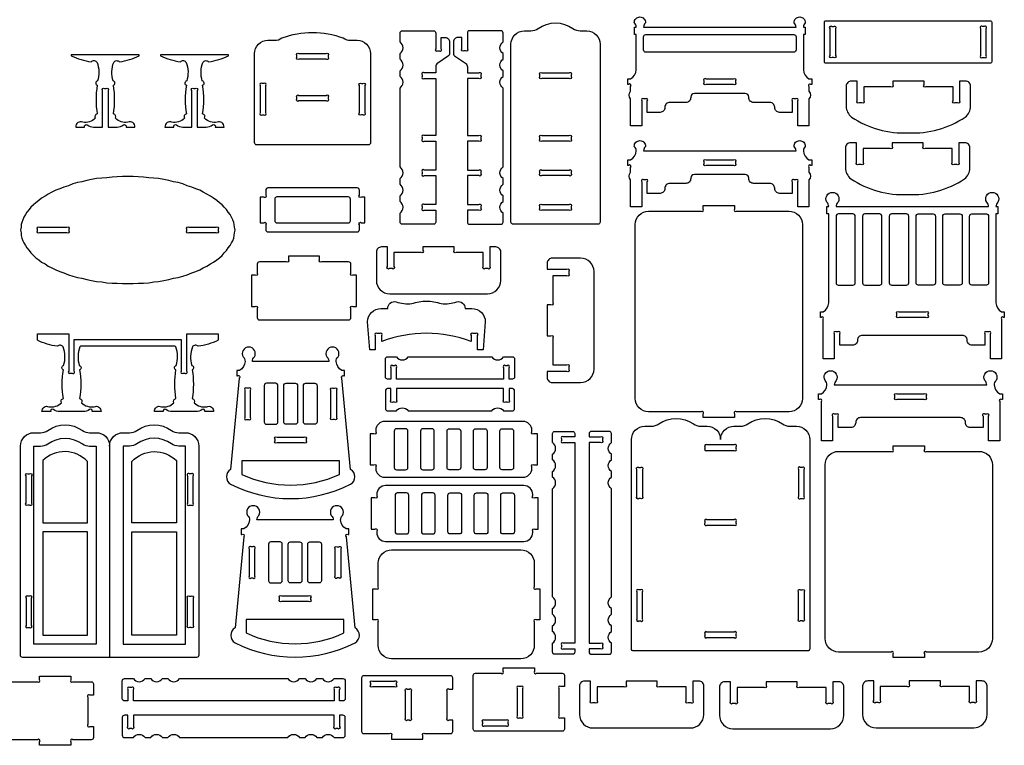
# Model space of a CAD drawing. Extents: x 4838.3 to 4880.7, y 1535.2 to 1561.9.
# Tile 4 of 5: x 4858.5 to 4880.6, y 1535.4 to 1551.7. Entities that reach past the tile are written whole.
import ezdxf

# ---------------------------------------------------------------- set-up
doc = ezdxf.new("R2010")
doc.units = 0
doc.header["$MEASUREMENT"] = 0
doc.layers.add('LAYER1', color=18, linetype='CONTINUOUS')

msp = doc.modelspace()

# ---------------------------------------------------------------- linework, layer by layer
at = {"layer": 'LAYER1'}
for points in [[(4869.596, 1547.086, -0.414214), (4869.546, 1547.136), (4869.546, 1551.126, -0.414214), (4869.846, 1551.426), (4869.994, 1551.426, 0.155074), (4870.158, 1551.478, -0.31779), (4870.935, 1551.478, 0.155074), (4871.098, 1551.426), (4871.246, 1551.426, -0.414214), (4871.546, 1551.126), (4871.546, 1547.136, -0.414214), (4871.496, 1547.086)], [(4876.229, 1549.296), (4875.979, 1549.296), (4875.979, 1549.853, 1), (4875.935, 1549.897), (4875.898, 1549.897, 1), (4875.854, 1549.853), (4875.854, 1549.597), (4875.568, 1549.597, -0.414214), (4875.46, 1549.705), (4875.46, 1549.711, 0.414214), (4875.352, 1549.819), (4874.988, 1549.819, -0.414214), (4874.88, 1549.927), (4874.88, 1549.94, 0.414214), (4874.799, 1550.021), (4873.659, 1550.021, 0.00001), (4873.659, 1550.021, 0.414202), (4873.578, 1549.94), (4873.578, 1549.927, -0.414214), (4873.47, 1549.819), (4873.106, 1549.819, 0.414214), (4872.998, 1549.711), (4872.998, 1549.705, -0.414214), (4872.89, 1549.597), (4872.604, 1549.597), (4872.604, 1549.853, 1), (4872.56, 1549.897), (4872.523, 1549.897, 1), (4872.479, 1549.853), (4872.479, 1549.296), (4872.229, 1549.296), (4872.229, 1549.898, -0.376209), (4872.229, 1550.071), (4872.229, 1550.179, 1), (4872.185, 1550.224), (4872.166, 1550.224), (4872.166, 1550.349), (4872.229, 1550.349, 0.250451), (4872.354, 1550.551), (4872.354, 1551.341), (4872.314, 1551.341), (4872.314, 1551.506), (4872.354, 1551.506, 0.204981), (4872.312, 1551.605, -0.427943), (4872.437, 1551.736, -0.427943), (4872.562, 1551.605, 0.204981), (4872.519, 1551.506), (4875.939, 1551.506, 0.204981), (4875.896, 1551.605, -0.427943), (4876.021, 1551.736, -0.427943), (4876.146, 1551.605, 0.204981), (4876.104, 1551.506), (4876.144, 1551.506), (4876.144, 1551.341), (4876.104, 1551.341), (4876.104, 1550.551, 0.250451), (4876.229, 1550.349), (4876.291, 1550.349), (4876.291, 1550.224), (4876.273, 1550.224, 1), (4876.229, 1550.179), (4876.229, 1550.071, -0.376209), (4876.229, 1549.898)], [(4880.327, 1551.62), (4880.327, 1550.73, -0.414214), (4880.297, 1550.7), (4876.607, 1550.7, -0.414214), (4876.577, 1550.73), (4876.577, 1551.62, -0.414214), (4876.607, 1551.65), (4880.297, 1551.65, -0.414214)], [(4863.846, 1548.868, -0.414214), (4863.796, 1548.918), (4863.796, 1550.913, -0.414214), (4864.096, 1551.213), (4864.243, 1551.213, 0.155074), (4864.407, 1551.265, -0.179264), (4865.784, 1551.265, 0.155074), (4865.948, 1551.213), (4866.096, 1551.213, -0.414214), (4866.396, 1550.913), (4866.396, 1548.918, -0.414214), (4866.346, 1548.868)], [(4867.858, 1549.078), (4867.601, 1549.078, 1), (4867.557, 1549.034), (4867.557, 1548.997, 1), (4867.601, 1548.953), (4867.858, 1548.953), (4867.858, 1548.303), (4867.601, 1548.303, 1), (4867.557, 1548.259), (4867.557, 1548.223, 1), (4867.601, 1548.178), (4867.858, 1548.178), (4867.858, 1547.529), (4867.601, 1547.529, 1), (4867.557, 1547.485), (4867.557, 1547.448, 1), (4867.601, 1547.404), (4867.858, 1547.404), (4867.858, 1547.136, -0.414214), (4867.808, 1547.086), (4867.107, 1547.086, -0.414214), (4867.057, 1547.136), (4867.057, 1547.336, 0.531486), (4867.057, 1547.598), (4867.057, 1547.723, 0.531486), (4867.057, 1547.985), (4867.057, 1548.11, 0.531486), (4867.057, 1548.372), (4867.057, 1549.654), (4867.057, 1549.779), (4867.057, 1550.14, 0.531486), (4867.057, 1550.402), (4867.057, 1550.527, 0.531486), (4867.057, 1550.789), (4867.057, 1550.914, 0.531486), (4867.057, 1551.176), (4867.057, 1551.376, -0.414214), (4867.107, 1551.426), (4867.808, 1551.426, -0.414214), (4867.858, 1551.376), (4867.858, 1551.02, 1), (4867.902, 1550.976), (4867.938, 1550.976, 1), (4867.983, 1551.02), (4867.983, 1551.276), (4868.07, 1551.276, -0.414214), (4868.17, 1551.176), (4868.17, 1550.93, -0.251107), (4868.125, 1550.846), (4867.902, 1550.698, 0.251107), (4867.858, 1550.615), (4867.858, 1550.48), (4867.601, 1550.48, 1), (4867.557, 1550.436), (4867.557, 1550.399, 1), (4867.601, 1550.355), (4867.858, 1550.355)], [(4868.567, 1549.078), (4868.823, 1549.078, -1), (4868.867, 1549.034), (4868.867, 1548.997, -1), (4868.823, 1548.953), (4868.567, 1548.953), (4868.567, 1548.303), (4868.823, 1548.303, -1), (4868.867, 1548.259), (4868.867, 1548.223, -1), (4868.823, 1548.178), (4868.567, 1548.178), (4868.567, 1547.529), (4868.823, 1547.529, -1), (4868.867, 1547.485), (4868.867, 1547.448, -1), (4868.823, 1547.404), (4868.567, 1547.404), (4868.567, 1547.136, 0.414214), (4868.617, 1547.086), (4869.317, 1547.086, 0.414214), (4869.367, 1547.136), (4869.367, 1547.336, -0.531486), (4869.367, 1547.598), (4869.367, 1547.723, -0.531486), (4869.367, 1547.985), (4869.367, 1548.11, -0.531486), (4869.367, 1548.372), (4869.367, 1549.654), (4869.367, 1549.779), (4869.367, 1550.14, -0.531486), (4869.367, 1550.402), (4869.367, 1550.527, -0.531486), (4869.367, 1550.789), (4869.367, 1550.914, -0.531486), (4869.367, 1551.176), (4869.367, 1551.376, 0.414214), (4869.317, 1551.426), (4868.617, 1551.426, 0.414214), (4868.567, 1551.376), (4868.567, 1551.02, -1), (4868.523, 1550.976), (4868.486, 1550.976, -1), (4868.442, 1551.02), (4868.442, 1551.276), (4868.354, 1551.276, 0.414214), (4868.254, 1551.176), (4868.254, 1550.93, 0.251107), (4868.299, 1550.846), (4868.522, 1550.698, -0.251107), (4868.567, 1550.615), (4868.567, 1550.48), (4868.823, 1550.48, -1), (4868.867, 1550.436), (4868.867, 1550.399, -1), (4868.823, 1550.355), (4868.567, 1550.355)], [(4876.702, 1550.869), (4876.702, 1551.481, -1), (4876.746, 1551.525), (4876.783, 1551.525, -1), (4876.827, 1551.481), (4876.827, 1550.869, -1), (4876.783, 1550.825), (4876.746, 1550.825, -1)], [(4880.077, 1551.481), (4880.077, 1550.869, 1), (4880.121, 1550.825), (4880.158, 1550.825, 1), (4880.202, 1550.869), (4880.202, 1551.481, 1), (4880.158, 1551.525), (4880.121, 1551.525, 1)], [(4875.939, 1550.996, -0.414214), (4875.889, 1550.946), (4872.569, 1550.946, -0.414214), (4872.519, 1550.996), (4872.519, 1551.291, -0.414214), (4872.569, 1551.341), (4875.889, 1551.341, -0.414214), (4875.939, 1551.291)], [(4861.21, 1550.867), (4861.21, 1550.887), (4859.685, 1550.887), (4859.685, 1550.867, 0.082494), (4860.131, 1550.732, -0.480983), (4860.261, 1550.718, -0.169376), (4860.272, 1550.3, 0.755968), (4860.265, 1550.204, 0.0823), (4860.265, 1549.56, 0.497317), (4860.221, 1549.463, -0.242348), (4859.941, 1549.377, 0.570657), (4859.785, 1549.267), (4859.983, 1549.267, -0.75881), (4860.042, 1549.314, 0.158853), (4860.185, 1549.267), (4860.385, 1549.267), (4860.385, 1550.085, -1), (4860.429, 1550.129), (4860.466, 1550.129, -1), (4860.51, 1550.085), (4860.51, 1549.267), (4860.71, 1549.267, 0.158853), (4860.854, 1549.314, -0.75881), (4860.913, 1549.267), (4861.11, 1549.267, 0.570657), (4860.955, 1549.377, -0.242348), (4860.675, 1549.463, 0.497317), (4860.63, 1549.56, 0.0823), (4860.63, 1550.204, 0.755968), (4860.623, 1550.3, -0.169376), (4860.635, 1550.718, -0.480983), (4860.764, 1550.732, 0.082494)], [(4863.21, 1550.867), (4863.21, 1550.887), (4861.685, 1550.887), (4861.685, 1550.867, 0.082494), (4862.131, 1550.732, -0.480983), (4862.261, 1550.718, -0.169376), (4862.272, 1550.3, 0.755968), (4862.265, 1550.204, 0.0823), (4862.265, 1549.56, 0.497317), (4862.221, 1549.463, -0.242348), (4861.941, 1549.377, 0.570657), (4861.785, 1549.267), (4861.983, 1549.267, -0.75881), (4862.042, 1549.314, 0.158853), (4862.185, 1549.267), (4862.385, 1549.267), (4862.385, 1550.085, -1), (4862.429, 1550.129), (4862.466, 1550.129, -1), (4862.51, 1550.085), (4862.51, 1549.267), (4862.71, 1549.267, 0.158853), (4862.854, 1549.314, -0.75881), (4862.913, 1549.267), (4863.11, 1549.267, 0.570657), (4862.955, 1549.377, -0.242348), (4862.675, 1549.463, 0.497317), (4862.63, 1549.56, 0.0823), (4862.63, 1550.204, 0.755968), (4862.623, 1550.3, -0.169376), (4862.635, 1550.718, -0.480983), (4862.764, 1550.732, 0.082494)], [(4864.79, 1550.913), (4865.401, 1550.913, -1), (4865.446, 1550.869), (4865.446, 1550.832, -1), (4865.401, 1550.788), (4864.79, 1550.788, -1), (4864.746, 1550.832), (4864.746, 1550.869, -1)], [(4870.852, 1550.355), (4870.24, 1550.355, -1), (4870.196, 1550.399), (4870.196, 1550.436, -1), (4870.24, 1550.48), (4870.852, 1550.48, -1), (4870.896, 1550.436), (4870.896, 1550.399, -1)], [(4874.535, 1550.224), (4873.923, 1550.224, -1), (4873.879, 1550.268), (4873.879, 1550.304, -1), (4873.923, 1550.349), (4874.535, 1550.349, -1), (4874.579, 1550.304), (4874.579, 1550.268, -1)], [(4878.46, 1550.297), (4878.11, 1550.297), (4878.11, 1550.217, -1), (4878.066, 1550.172), (4877.46, 1550.172), (4877.46, 1549.855, -1), (4877.416, 1549.811), (4877.356, 1549.811, -1), (4877.312, 1549.855), (4877.312, 1550.297), (4877.178, 1550.297, 0.414214), (4877.065, 1550.184), (4877.065, 1549.733, 0.236915), (4877.185, 1549.492, 0.163875), (4878.46, 1549.138, 0.163875), (4879.734, 1549.492, 0.236915), (4879.855, 1549.733), (4879.855, 1550.184, 0.414214), (4879.742, 1550.297), (4879.607, 1550.297), (4879.607, 1549.855, -1), (4879.563, 1549.811), (4879.504, 1549.811, -1), (4879.46, 1549.855), (4879.46, 1550.172), (4878.854, 1550.172, -1), (4878.81, 1550.217), (4878.81, 1550.297)], [(4863.921, 1550.196), (4863.921, 1549.585, 1), (4863.965, 1549.541), (4864.001, 1549.541, 1), (4864.046, 1549.585), (4864.046, 1550.196, 1), (4864.001, 1550.241), (4863.965, 1550.241, 1)], [(4866.19, 1550.241), (4866.226, 1550.241, -1), (4866.271, 1550.196), (4866.271, 1549.585, -1), (4866.226, 1549.541), (4866.19, 1549.541, -1), (4866.146, 1549.585), (4866.146, 1550.196, -1)], [(4864.79, 1549.978), (4865.401, 1549.978, -1), (4865.446, 1549.934), (4865.446, 1549.897, -1), (4865.401, 1549.853), (4864.79, 1549.853, -1), (4864.746, 1549.897), (4864.746, 1549.934, -1)], [(4870.852, 1548.953), (4870.24, 1548.953, -1), (4870.196, 1548.997), (4870.196, 1549.034, -1), (4870.24, 1549.078), (4870.852, 1549.078, -1), (4870.896, 1549.034), (4870.896, 1548.997, -1)], [(4876.104, 1548.734, 0.250451), (4876.229, 1548.532), (4876.291, 1548.532), (4876.291, 1548.407), (4876.273, 1548.407, 1), (4876.229, 1548.363), (4876.229, 1548.255, -0.376209), (4876.229, 1548.082), (4876.229, 1547.48), (4875.979, 1547.48), (4875.979, 1548.036, 1), (4875.935, 1548.081), (4875.898, 1548.081, 1), (4875.854, 1548.036), (4875.854, 1547.78), (4875.568, 1547.78, -0.414214), (4875.46, 1547.888), (4875.46, 1547.895, 0.414214), (4875.352, 1548.003), (4874.988, 1548.003, -0.414214), (4874.88, 1548.11), (4874.88, 1548.124, 0.414214), (4874.799, 1548.205), (4873.659, 1548.205, 0.00001), (4873.659, 1548.205, 0.414202), (4873.578, 1548.124), (4873.578, 1548.11, -0.414214), (4873.47, 1548.003), (4873.106, 1548.003, 0.414214), (4872.998, 1547.895), (4872.998, 1547.888, -0.414214), (4872.89, 1547.78), (4872.604, 1547.78), (4872.604, 1548.036, 1), (4872.56, 1548.081), (4872.523, 1548.081, 1), (4872.479, 1548.036), (4872.479, 1547.48), (4872.229, 1547.48), (4872.229, 1548.082, -0.376209), (4872.229, 1548.255), (4872.229, 1548.363, 1), (4872.185, 1548.407), (4872.166, 1548.407), (4872.166, 1548.532), (4872.229, 1548.532, 0.250451), (4872.354, 1548.734, 0.204981), (4872.312, 1548.833, -0.427943), (4872.437, 1548.964, -0.427943), (4872.562, 1548.833, 0.204981), (4872.519, 1548.734), (4875.939, 1548.734, 0.204981), (4875.896, 1548.833, -0.427943), (4876.021, 1548.964, -0.427943), (4876.146, 1548.833, 0.204981)], [(4878.443, 1548.914), (4878.093, 1548.914), (4878.093, 1548.833, -1), (4878.049, 1548.789), (4877.443, 1548.789), (4877.443, 1548.471, -1), (4877.399, 1548.427), (4877.34, 1548.427, -1), (4877.296, 1548.471), (4877.296, 1548.914), (4877.161, 1548.914, 0.414214), (4877.048, 1548.8), (4877.048, 1548.349, 0.236915), (4877.169, 1548.109, 0.163875), (4878.443, 1547.754, 0.163875), (4879.718, 1548.109, 0.236915), (4879.838, 1548.349), (4879.838, 1548.8, 0.414214), (4879.725, 1548.914), (4879.591, 1548.914), (4879.591, 1548.471, -1), (4879.547, 1548.427), (4879.487, 1548.427, -1), (4879.443, 1548.471), (4879.443, 1548.789), (4878.837, 1548.789, -1), (4878.793, 1548.833), (4878.793, 1548.914)], [(4873.923, 1548.532), (4874.535, 1548.532, -1), (4874.579, 1548.488), (4874.579, 1548.451, -1), (4874.535, 1548.407), (4873.923, 1548.407, -1), (4873.879, 1548.451), (4873.879, 1548.488, -1)], [(4870.196, 1548.223), (4870.196, 1548.259, -1), (4870.24, 1548.303), (4870.852, 1548.303, -1), (4870.896, 1548.259), (4870.896, 1548.223, -1), (4870.852, 1548.178), (4870.24, 1548.178, -1)], [(4866.146, 1546.966), (4866.146, 1547.077, -1), (4866.19, 1547.121), (4866.271, 1547.121), (4866.271, 1547.696), (4866.19, 1547.696, -1), (4866.146, 1547.74), (4866.146, 1547.851, 0.414214), (4866.096, 1547.901), (4864.096, 1547.901, 0.414214), (4864.046, 1547.851), (4864.046, 1547.74, -1), (4864.001, 1547.696), (4863.921, 1547.696), (4863.921, 1547.121), (4864.001, 1547.121, -1), (4864.046, 1547.077), (4864.046, 1546.966, 0.414214), (4864.096, 1546.916), (4866.096, 1546.916, 0.414214)], [(4864.246, 1547.651), (4864.246, 1547.166, 0.414214), (4864.296, 1547.116), (4865.896, 1547.116, 0.414214), (4865.946, 1547.166), (4865.946, 1547.651, 0.414214), (4865.896, 1547.701), (4864.296, 1547.701, 0.414214)], [(4877.425, 1544.595, 0.414214), (4877.317, 1544.487), (4877.317, 1544.48, -0.414214), (4877.209, 1544.372), (4876.923, 1544.372), (4876.923, 1544.629, 1), (4876.879, 1544.673), (4876.842, 1544.673, 1), (4876.798, 1544.629), (4876.798, 1544.072), (4876.548, 1544.072), (4876.548, 1544.847), (4876.548, 1544.955, 1), (4876.504, 1544.999), (4876.486, 1544.999), (4876.486, 1545.124), (4876.548, 1545.124, 0.250451), (4876.673, 1545.326), (4876.673, 1547.317), (4876.633, 1547.317), (4876.633, 1547.482), (4876.673, 1547.482, 0.204981), (4876.631, 1547.581, -0.583258), (4876.756, 1547.802, -0.583258), (4876.881, 1547.581, 0.204981), (4876.838, 1547.482), (4880.258, 1547.482, 0.204981), (4880.215, 1547.581, -0.583258), (4880.34, 1547.802, -0.583258), (4880.465, 1547.581, 0.204981), (4880.423, 1547.482), (4880.463, 1547.482), (4880.463, 1547.317), (4880.423, 1547.317), (4880.423, 1545.326, 0.250451), (4880.548, 1545.124), (4880.611, 1545.124), (4880.611, 1544.999), (4880.592, 1544.999, 1), (4880.548, 1544.955), (4880.548, 1544.847), (4880.548, 1544.072), (4880.298, 1544.072), (4880.298, 1544.629, 1), (4880.254, 1544.673), (4880.217, 1544.673, 1), (4880.173, 1544.629), (4880.173, 1544.372), (4879.887, 1544.372, -0.414214), (4879.779, 1544.48), (4879.779, 1544.487, 0.414214), (4879.671, 1544.595)], [(4870.24, 1547.529), (4870.852, 1547.529, -1), (4870.896, 1547.485), (4870.896, 1547.448, -1), (4870.852, 1547.404), (4870.24, 1547.404, -1), (4870.196, 1547.448), (4870.196, 1547.485, -1)], [(4873.857, 1542.755), (4873.857, 1542.836, 1), (4873.813, 1542.88), (4872.632, 1542.88, -0.414214), (4872.332, 1543.18), (4872.332, 1547.08, -0.414214), (4872.632, 1547.38), (4873.813, 1547.38, 1), (4873.857, 1547.424), (4873.857, 1547.505), (4874.557, 1547.505), (4874.557, 1547.424, 1), (4874.601, 1547.38), (4875.782, 1547.38, -0.414214), (4876.082, 1547.08), (4876.082, 1543.18, -0.414214), (4875.782, 1542.88), (4874.601, 1542.88, 1), (4874.557, 1542.836), (4874.557, 1542.755)], [(4876.838, 1545.772, 0.414214), (4876.888, 1545.722), (4877.216, 1545.722, 0.414214), (4877.266, 1545.772), (4877.266, 1547.267, 0.414214), (4877.216, 1547.317), (4876.888, 1547.317, 0.414214), (4876.838, 1547.267)], [(4877.866, 1547.267, 0.414214), (4877.816, 1547.317), (4877.481, 1547.317, 0.414214), (4877.431, 1547.267), (4877.431, 1545.772, 0.414214), (4877.481, 1545.722), (4877.816, 1545.722, 0.414214), (4877.866, 1545.772)], [(4878.466, 1545.772), (4878.466, 1547.267, 0.414214), (4878.416, 1547.317), (4878.081, 1547.317, 0.414214), (4878.031, 1547.267), (4878.031, 1545.772, 0.414214), (4878.081, 1545.722), (4878.416, 1545.722, 0.414214)], [(4878.631, 1545.772), (4878.631, 1547.267, -0.414214), (4878.681, 1547.317), (4879.016, 1547.317, -0.414214), (4879.066, 1547.267), (4879.066, 1545.772, -0.414214), (4879.016, 1545.722), (4878.681, 1545.722, -0.414214)], [(4879.231, 1547.267, -0.414214), (4879.281, 1547.317), (4879.616, 1547.317, -0.414214), (4879.666, 1547.267), (4879.666, 1545.772, -0.414214), (4879.616, 1545.722), (4879.281, 1545.722, -0.414214), (4879.231, 1545.772)], [(4880.258, 1545.772, -0.414214), (4880.208, 1545.722), (4879.881, 1545.722, -0.414214), (4879.831, 1545.772), (4879.831, 1547.267, -0.414214), (4879.881, 1547.317), (4880.208, 1547.317, -0.414214), (4880.258, 1547.267)], [(4858.97, 1547.019), (4859.582, 1547.019, -1), (4859.626, 1546.975), (4859.626, 1546.938, -1), (4859.582, 1546.894), (4858.97, 1546.894, -1), (4858.926, 1546.938), (4858.926, 1546.975, -1)], [(4862.32, 1547.019), (4862.932, 1547.019, -1), (4862.976, 1546.975), (4862.976, 1546.938, -1), (4862.932, 1546.894), (4862.32, 1546.894, -1), (4862.276, 1546.938), (4862.276, 1546.975, -1)], [(4869.317, 1546.464, 0.414214), (4869.204, 1546.578), (4869.069, 1546.578), (4869.069, 1546.136, -1), (4869.025, 1546.091), (4868.966, 1546.091, -1), (4868.922, 1546.136), (4868.922, 1546.453), (4868.316, 1546.453, -1), (4868.272, 1546.497), (4868.272, 1546.578), (4867.922, 1546.578), (4867.572, 1546.578), (4867.572, 1546.497, -1), (4867.528, 1546.453), (4866.922, 1546.453), (4866.922, 1546.136, -1), (4866.878, 1546.091), (4866.818, 1546.091, -1), (4866.774, 1546.136), (4866.774, 1546.578), (4866.64, 1546.578, 0.414214), (4866.527, 1546.464), (4866.527, 1545.828, 0.414214), (4866.827, 1545.528), (4869.017, 1545.528, 0.414214), (4869.317, 1545.828)], [(4864.554, 1546.368), (4864.554, 1546.287, -1), (4864.51, 1546.243), (4863.904, 1546.243, 0.414214), (4863.854, 1546.193), (4863.854, 1545.987, -1), (4863.81, 1545.943), (4863.729, 1545.943), (4863.729, 1545.243), (4863.81, 1545.243, -1), (4863.854, 1545.199), (4863.854, 1544.993, 0.414214), (4863.904, 1544.943), (4865.904, 1544.943, 0.414214), (4865.954, 1544.993), (4865.954, 1545.199, -1), (4865.998, 1545.243), (4866.079, 1545.243), (4866.079, 1545.943), (4865.998, 1545.943, -1), (4865.954, 1545.987), (4865.954, 1546.193, 0.414214), (4865.904, 1546.243), (4865.298, 1546.243, -1), (4865.254, 1546.287), (4865.254, 1546.368)], [(4870.472, 1546.327, 0.414214), (4870.358, 1546.214), (4870.358, 1546.08), (4870.801, 1546.08, -1), (4870.845, 1546.035), (4870.845, 1545.976, -1), (4870.801, 1545.932), (4870.483, 1545.932), (4870.483, 1545.326, -1), (4870.439, 1545.282), (4870.358, 1545.282), (4870.358, 1544.932), (4870.358, 1544.582), (4870.439, 1544.582, -1), (4870.483, 1544.538), (4870.483, 1543.932), (4870.801, 1543.932, -1), (4870.845, 1543.888), (4870.845, 1543.829, -1), (4870.801, 1543.784), (4870.358, 1543.784), (4870.358, 1543.65, 0.414214), (4870.472, 1543.537), (4871.108, 1543.537, 0.414214), (4871.408, 1543.837), (4871.408, 1546.027, 0.414214), (4871.108, 1546.327)], [(4868.518, 1545.199), (4868.67, 1545.199, -0.414214), (4868.97, 1544.899), (4868.921, 1544.274), (4868.797, 1544.274), (4868.797, 1544.591, 1), (4868.753, 1544.636), (4868.694, 1544.636, 1), (4868.65, 1544.591), (4868.65, 1544.455, 0.18644), (4866.65, 1544.455), (4866.65, 1544.591, 1), (4866.606, 1544.636), (4866.546, 1544.636, 1), (4866.502, 1544.591), (4866.502, 1544.274), (4866.378, 1544.274), (4866.33, 1544.899, -0.414214), (4866.63, 1545.199), (4866.782, 1545.199, -0.480696), (4866.969, 1545.349, 0.114725), (4867.321, 1545.306, -0.088383), (4867.65, 1545.365, -0.088383), (4867.979, 1545.306, 0.114725), (4868.33, 1545.349, -0.480696)], [(4878.242, 1545.124), (4878.854, 1545.124, -1), (4878.898, 1545.08), (4878.898, 1545.043, -1), (4878.854, 1544.999), (4878.242, 1544.999, -1), (4878.198, 1545.043), (4878.198, 1545.08, -1)], [(4862.009, 1544.355), (4859.892, 1544.355, 0.076649), (4859.876, 1544.336, 0.169376), (4859.864, 1543.918, -0.755968), (4859.871, 1543.822, -0.0823), (4859.871, 1543.178, -0.497317), (4859.915, 1543.081, 0.242348), (4860.196, 1542.995, -0.570657), (4860.351, 1542.885), (4860.154, 1542.885, 0.75881), (4860.094, 1542.932, -0.158853), (4859.951, 1542.885), (4859.426, 1542.885, -0.158853), (4859.282, 1542.932, 0.75881), (4859.223, 1542.885), (4859.026, 1542.885, -0.570657), (4859.181, 1542.995, 0.242348), (4859.462, 1543.081, -0.497317), (4859.506, 1543.178, -0.0823), (4859.506, 1543.822, -0.755968), (4859.513, 1543.918, 0.169376), (4859.501, 1544.336, 0.480983), (4859.372, 1544.35, -0.082494), (4858.926, 1544.485), (4858.926, 1544.63), (4859.626, 1544.63), (4859.626, 1543.792, 1), (4859.67, 1543.747), (4859.707, 1543.747, 1), (4859.751, 1543.792), (4859.751, 1544.505), (4862.151, 1544.505), (4862.151, 1543.792, 1), (4862.195, 1543.747), (4862.232, 1543.747, 1), (4862.276, 1543.792), (4862.276, 1544.63), (4862.976, 1544.63), (4862.976, 1544.485, -0.082494), (4862.53, 1544.35, 0.480983), (4862.401, 1544.336, 0.169376), (4862.389, 1543.918, -0.755968), (4862.396, 1543.822, -0.0823), (4862.396, 1543.178, -0.497317), (4862.44, 1543.081, 0.242348), (4862.721, 1542.995, -0.570657), (4862.876, 1542.885), (4862.679, 1542.885, 0.75881), (4862.619, 1542.932, -0.158853), (4862.476, 1542.885), (4861.951, 1542.885, -0.158853), (4861.807, 1542.932, 0.75881), (4861.748, 1542.885), (4861.551, 1542.885, -0.570657), (4861.706, 1542.995, 0.242348), (4861.987, 1543.081, -0.497317), (4862.031, 1543.178, -0.0823), (4862.031, 1543.822, -0.755968), (4862.038, 1543.918, 0.169376), (4862.026, 1544.336, 0.076649)], [(4865.95, 1541.59), (4865.755, 1543.636, -1), (4865.799, 1543.685), (4865.813, 1543.685), (4865.813, 1543.81), (4865.75, 1543.81, -0.250451), (4865.625, 1544.012, -0.204981), (4865.667, 1544.111, 0.583258), (4865.542, 1544.332, 0.583258), (4865.417, 1544.111, -0.204981), (4865.46, 1544.012), (4863.748, 1544.012, -0.204981), (4863.79, 1544.111, 0.583258), (4863.665, 1544.332, 0.583258), (4863.54, 1544.111, -0.204981), (4863.583, 1544.012, -0.250451), (4863.458, 1543.81), (4863.395, 1543.81), (4863.395, 1543.685), (4863.409, 1543.685, -1), (4863.453, 1543.636), (4863.258, 1541.59, 0.573919), (4863.258, 1541.257, 0.239558), (4865.95, 1541.257, 0.573919)], [(4869.116, 1544.114, 0.531486), (4869.378, 1544.114), (4869.578, 1544.114, -0.414214), (4869.628, 1544.064), (4869.628, 1543.664, -0.414214), (4869.578, 1543.614), (4869.503, 1543.614), (4869.503, 1543.87, 1), (4869.459, 1543.914), (4869.422, 1543.914, 1), (4869.378, 1543.87), (4869.378, 1543.614), (4866.978, 1543.614), (4866.978, 1543.87, 1), (4866.934, 1543.914), (4866.897, 1543.914, 1), (4866.853, 1543.87), (4866.853, 1543.614), (4866.778, 1543.614, -0.414214), (4866.728, 1543.664), (4866.728, 1544.064, -0.414214), (4866.778, 1544.114), (4866.978, 1544.114, 0.531486), (4867.24, 1544.114)], [(4877.384, 1542.751, 0.414214), (4877.277, 1542.643), (4877.277, 1542.636, -0.414214), (4877.169, 1542.528), (4876.883, 1542.528), (4876.883, 1542.784, 1), (4876.839, 1542.829), (4876.802, 1542.829, 1), (4876.758, 1542.784), (4876.758, 1542.228), (4876.508, 1542.228), (4876.508, 1543.003), (4876.508, 1543.111, 1), (4876.464, 1543.155), (4876.445, 1543.155), (4876.445, 1543.28), (4876.508, 1543.28, 0.250451), (4876.633, 1543.482, 0.204981), (4876.59, 1543.581, -0.583258), (4876.715, 1543.802, -0.583258), (4876.84, 1543.581, 0.204981), (4876.798, 1543.482), (4880.217, 1543.482, 0.204981), (4880.175, 1543.581, -0.583258), (4880.3, 1543.802, -0.583258), (4880.425, 1543.581, 0.204981), (4880.383, 1543.482, 0.250451), (4880.508, 1543.28), (4880.57, 1543.28), (4880.57, 1543.155), (4880.552, 1543.155, 1), (4880.508, 1543.111), (4880.508, 1543.003), (4880.508, 1542.228), (4880.258, 1542.228), (4880.258, 1542.784, 1), (4880.214, 1542.829), (4880.177, 1542.829, 1), (4880.133, 1542.784), (4880.133, 1542.528), (4879.846, 1542.528, -0.414214), (4879.739, 1542.636), (4879.739, 1542.643, 0.414214), (4879.631, 1542.751)], [(4864.011, 1542.65, 0.414214), (4864.061, 1542.6), (4864.269, 1542.6, 0.414214), (4864.319, 1542.65), (4864.319, 1543.47, 0.414214), (4864.269, 1543.52), (4864.061, 1543.52, 0.414214), (4864.011, 1543.47)], [(4864.758, 1542.65, -0.414214), (4864.708, 1542.6), (4864.5, 1542.6, -0.414214), (4864.45, 1542.65), (4864.45, 1543.47, -0.414214), (4864.5, 1543.52), (4864.708, 1543.52, -0.414214), (4864.758, 1543.47)], [(4865.196, 1542.65, -0.414214), (4865.146, 1542.6), (4864.939, 1542.6, -0.414214), (4864.889, 1542.65), (4864.889, 1543.47, -0.414214), (4864.939, 1543.52), (4865.146, 1543.52, -0.414214), (4865.196, 1543.47)], [(4863.576, 1543.366), (4863.576, 1542.754, 1), (4863.621, 1542.71), (4863.657, 1542.71, 1), (4863.701, 1542.754), (4863.701, 1543.366, 1), (4863.657, 1543.41), (4863.621, 1543.41, 1)], [(4865.631, 1543.366), (4865.631, 1542.754, -1), (4865.587, 1542.71), (4865.551, 1542.71, -1), (4865.506, 1542.754), (4865.506, 1543.366, -1), (4865.551, 1543.41), (4865.587, 1543.41, -1)], [(4869.116, 1542.9, -0.531486), (4869.378, 1542.9), (4869.578, 1542.9, 0.414214), (4869.628, 1542.95), (4869.628, 1543.35, 0.414214), (4869.578, 1543.4), (4869.503, 1543.4), (4869.503, 1543.143, -1), (4869.459, 1543.099), (4869.422, 1543.099, -1), (4869.378, 1543.143), (4869.378, 1543.4), (4866.978, 1543.4), (4866.978, 1543.143, -1), (4866.934, 1543.099), (4866.897, 1543.099, -1), (4866.853, 1543.143), (4866.853, 1543.4), (4866.778, 1543.4, 0.414214), (4866.728, 1543.35), (4866.728, 1542.95, 0.414214), (4866.778, 1542.9), (4866.978, 1542.9, -0.531486), (4867.24, 1542.9)], [(4878.202, 1543.28), (4878.814, 1543.28, -1), (4878.858, 1543.236), (4878.858, 1543.199, -1), (4878.814, 1543.155), (4878.202, 1543.155, -1), (4878.158, 1543.199), (4878.158, 1543.236, -1)], [(4860.544, 1542.111, -0.414214), (4860.844, 1542.411), (4860.992, 1542.411, 0.155074), (4861.155, 1542.463, -0.31779), (4861.932, 1542.463, 0.155074), (4862.096, 1542.411), (4862.244, 1542.411, -0.414214), (4862.544, 1542.111), (4862.544, 1537.421, -0.414214), (4862.494, 1537.371), (4858.594, 1537.371, -0.414214), (4858.544, 1537.421), (4858.544, 1542.111, -0.414214), (4858.844, 1542.411), (4858.992, 1542.411, 0.155074), (4859.155, 1542.463, -0.31779), (4859.932, 1542.463, 0.155074), (4860.096, 1542.411), (4860.244, 1542.411, -0.414214)], [(4870.014, 1541.614), (4870.014, 1541.645, -1), (4870.059, 1541.689), (4870.139, 1541.689), (4870.139, 1542.389), (4870.059, 1542.389, -1), (4870.014, 1542.433), (4870.014, 1542.464, 0.414214), (4869.814, 1542.664), (4866.714, 1542.664, 0.414214), (4866.514, 1542.464), (4866.514, 1542.433, -1), (4866.47, 1542.389), (4866.389, 1542.389), (4866.389, 1541.689), (4866.47, 1541.689, -1), (4866.514, 1541.645), (4866.514, 1541.614, 0.414214), (4866.714, 1541.414), (4869.814, 1541.414, 0.414214)], [(4874.247, 1542.256, -0.414214), (4874.547, 1542.556), (4874.695, 1542.556, 0.155074), (4874.859, 1542.609, -0.31779), (4875.636, 1542.609, 0.155074), (4875.799, 1542.556), (4875.947, 1542.556, -0.414214), (4876.247, 1542.256), (4876.247, 1537.566, -0.414214), (4876.197, 1537.516), (4872.297, 1537.516, -0.414214), (4872.247, 1537.566), (4872.247, 1542.256, -0.414214), (4872.547, 1542.556), (4872.695, 1542.556, 0.155074), (4872.859, 1542.609, -0.31779), (4873.636, 1542.609, 0.155074), (4873.799, 1542.556), (4873.947, 1542.556, -0.414214)], [(4866.926, 1541.629, 0.414214), (4866.976, 1541.579), (4867.183, 1541.579, 0.414214), (4867.233, 1541.629), (4867.233, 1542.449, 0.414214), (4867.183, 1542.499), (4866.976, 1542.499, 0.414214), (4866.926, 1542.449)], [(4867.518, 1541.629, 0.414214), (4867.568, 1541.579), (4867.776, 1541.579, 0.414214), (4867.826, 1541.629), (4867.826, 1542.449, 0.414214), (4867.776, 1542.499), (4867.568, 1542.499, 0.414214), (4867.518, 1542.449)], [(4868.418, 1541.629, -0.414214), (4868.368, 1541.579), (4868.161, 1541.579, -0.414214), (4868.111, 1541.629), (4868.111, 1542.449, -0.414214), (4868.161, 1542.499), (4868.368, 1542.499, -0.414214), (4868.418, 1542.449)], [(4869.011, 1541.629, -0.414214), (4868.961, 1541.579), (4868.753, 1541.579, -0.414214), (4868.703, 1541.629), (4868.703, 1542.449, -0.414214), (4868.753, 1542.499), (4868.961, 1542.499, -0.414214), (4869.011, 1542.449)], [(4869.603, 1541.629, -0.414214), (4869.553, 1541.579), (4869.346, 1541.579, -0.414214), (4869.296, 1541.629), (4869.296, 1542.449, -0.414214), (4869.346, 1542.499), (4869.553, 1542.499, -0.414214), (4869.603, 1542.449)], [(4870.477, 1541.929, 0.531486), (4870.477, 1542.191), (4870.477, 1542.391, -0.414214), (4870.527, 1542.441), (4870.927, 1542.441, -0.414214), (4870.977, 1542.391), (4870.977, 1542.316), (4870.721, 1542.316, 1), (4870.677, 1542.272), (4870.677, 1542.235, 1), (4870.721, 1542.191), (4870.977, 1542.191), (4870.977, 1537.691), (4870.721, 1537.691, 1), (4870.677, 1537.647), (4870.677, 1537.61, 1), (4870.721, 1537.566), (4870.977, 1537.566), (4870.977, 1537.491, -0.414214), (4870.927, 1537.441), (4870.527, 1537.441, -0.414214), (4870.477, 1537.491), (4870.477, 1537.691, 0.531486), (4870.477, 1537.953), (4870.477, 1538.078, 0.531486), (4870.477, 1538.341), (4870.477, 1538.466, 0.531486), (4870.477, 1538.728), (4870.477, 1541.155, 0.531486), (4870.477, 1541.417), (4870.477, 1541.542, 0.531486), (4870.477, 1541.804)], [(4871.798, 1541.929, -0.531486), (4871.798, 1542.191), (4871.798, 1542.391, 0.414214), (4871.748, 1542.441), (4871.348, 1542.441, 0.414214), (4871.298, 1542.391), (4871.298, 1542.316), (4871.554, 1542.316, -1), (4871.598, 1542.272), (4871.598, 1542.235, -1), (4871.554, 1542.191), (4871.298, 1542.191), (4871.298, 1537.691), (4871.554, 1537.691, -1), (4871.598, 1537.647), (4871.598, 1537.61, -1), (4871.554, 1537.566), (4871.298, 1537.566), (4871.298, 1537.491, 0.414214), (4871.348, 1537.441), (4871.748, 1537.441, 0.414214), (4871.798, 1537.491), (4871.798, 1537.691, -0.531486), (4871.798, 1537.953), (4871.798, 1538.078, -0.531486), (4871.798, 1538.341), (4871.798, 1538.466, -0.531486), (4871.798, 1538.728), (4871.798, 1541.155, -0.531486), (4871.798, 1541.417), (4871.798, 1541.542, -0.531486), (4871.798, 1541.804)], [(4864.91, 1542.185), (4864.298, 1542.185, -1), (4864.254, 1542.229), (4864.254, 1542.266, -1), (4864.298, 1542.31), (4864.91, 1542.31, -1), (4864.954, 1542.266), (4864.954, 1542.229, -1)], [(4873.942, 1542.016), (4874.553, 1542.016, 1), (4874.597, 1542.06), (4874.597, 1542.097, 1), (4874.553, 1542.141), (4873.942, 1542.141, 1), (4873.897, 1542.097), (4873.897, 1542.06, 1)], [(4878.117, 1537.368), (4878.117, 1537.449, 1), (4878.073, 1537.493), (4876.892, 1537.493, -0.414214), (4876.592, 1537.793), (4876.592, 1541.693, -0.414214), (4876.892, 1541.993), (4878.073, 1541.993, 1), (4878.117, 1542.038), (4878.117, 1542.118), (4878.817, 1542.118), (4878.817, 1542.038, 1), (4878.862, 1541.993), (4880.042, 1541.993, -0.414214), (4880.342, 1541.693), (4880.342, 1537.793, -0.414214), (4880.042, 1537.493), (4878.862, 1537.493, 1), (4878.817, 1537.449), (4878.817, 1537.368)], [(4860.044, 1541.768, 0.41796), (4859.044, 1541.787), (4859.044, 1540.391), (4860.044, 1540.391)], [(4861.044, 1541.768, -0.41796), (4862.044, 1541.787), (4862.044, 1540.391), (4861.044, 1540.391)], [(4865.7, 1541.78), (4863.508, 1541.78), (4863.508, 1541.477, 0.220733), (4865.7, 1541.477)], [(4858.794, 1541.445), (4858.794, 1540.833, -1), (4858.749, 1540.789), (4858.713, 1540.789, -1), (4858.669, 1540.833), (4858.669, 1541.445, -1), (4858.713, 1541.489), (4858.749, 1541.489, -1)], [(4862.294, 1541.445), (4862.294, 1540.833, 1), (4862.338, 1540.789), (4862.374, 1540.789, 1), (4862.419, 1540.833), (4862.419, 1541.445, 1), (4862.374, 1541.489), (4862.338, 1541.489, 1)], [(4872.497, 1541.59), (4872.497, 1540.978, -1), (4872.453, 1540.934), (4872.417, 1540.934, -1), (4872.372, 1540.978), (4872.372, 1541.59, -1), (4872.417, 1541.634), (4872.453, 1541.634, -1)], [(4875.997, 1541.59), (4875.997, 1540.978, 1), (4876.042, 1540.934), (4876.078, 1540.934, 1), (4876.122, 1540.978), (4876.122, 1541.59, 1), (4876.078, 1541.634), (4876.042, 1541.634, 1)], [(4870.034, 1540.175), (4870.034, 1540.206, -1), (4870.078, 1540.25), (4870.159, 1540.25), (4870.159, 1540.95), (4870.078, 1540.95, -1), (4870.034, 1540.995), (4870.034, 1541.025, 0.414214), (4869.834, 1541.225), (4866.734, 1541.225, 0.414214), (4866.534, 1541.025), (4866.534, 1540.995, -1), (4866.49, 1540.95), (4866.409, 1540.95), (4866.409, 1540.25), (4866.49, 1540.25, -1), (4866.534, 1540.206), (4866.534, 1540.175, 0.414214), (4866.734, 1539.975), (4869.834, 1539.975, 0.414214)], [(4866.945, 1540.19, 0.414214), (4866.995, 1540.14), (4867.203, 1540.14, 0.414214), (4867.253, 1540.19), (4867.253, 1541.01, 0.414214), (4867.203, 1541.06), (4866.995, 1541.06, 0.414214), (4866.945, 1541.01)], [(4867.538, 1540.19, 0.414214), (4867.588, 1540.14), (4867.795, 1540.14, 0.414214), (4867.845, 1540.19), (4867.845, 1541.01, 0.414214), (4867.795, 1541.06), (4867.588, 1541.06, 0.414214), (4867.538, 1541.01)], [(4868.438, 1540.19, -0.414214), (4868.388, 1540.14), (4868.18, 1540.14, -0.414214), (4868.13, 1540.19), (4868.13, 1541.01, -0.414214), (4868.18, 1541.06), (4868.388, 1541.06, -0.414214), (4868.438, 1541.01)], [(4869.03, 1540.19, -0.414214), (4868.98, 1540.14), (4868.773, 1540.14, -0.414214), (4868.723, 1540.19), (4868.723, 1541.01, -0.414214), (4868.773, 1541.06), (4868.98, 1541.06, -0.414214), (4869.03, 1541.01)], [(4869.623, 1540.19, -0.414214), (4869.573, 1540.14), (4869.365, 1540.14, -0.414214), (4869.315, 1540.19), (4869.315, 1541.01, -0.414214), (4869.365, 1541.06), (4869.573, 1541.06, -0.414214), (4869.623, 1541.01)], [(4866.049, 1538.033), (4865.853, 1540.079, -1), (4865.897, 1540.128), (4865.911, 1540.128), (4865.911, 1540.253), (4865.849, 1540.253, -0.250451), (4865.724, 1540.455, -0.204981), (4865.766, 1540.554, 0.583258), (4865.641, 1540.775, 0.583258), (4865.516, 1540.554, -0.204981), (4865.558, 1540.455), (4863.847, 1540.455, -0.204981), (4863.889, 1540.554, 0.583258), (4863.764, 1540.775, 0.583258), (4863.639, 1540.554, -0.204981), (4863.681, 1540.455, -0.250451), (4863.556, 1540.253), (4863.494, 1540.253), (4863.494, 1540.128), (4863.508, 1540.128, -1), (4863.552, 1540.079), (4863.356, 1538.033, 0.573919), (4863.356, 1537.7, 0.239558), (4866.049, 1537.7, 0.573919)], [(4873.942, 1540.336), (4874.553, 1540.336, 1), (4874.597, 1540.38), (4874.597, 1540.417, 1), (4874.553, 1540.461), (4873.942, 1540.461, 1), (4873.897, 1540.417), (4873.897, 1540.38, 1)], [(4864.11, 1539.093, 0.414214), (4864.16, 1539.043), (4864.367, 1539.043, 0.414214), (4864.417, 1539.093), (4864.417, 1539.913, 0.414214), (4864.367, 1539.963), (4864.16, 1539.963, 0.414214), (4864.11, 1539.913)], [(4864.856, 1539.093, -0.414214), (4864.806, 1539.043), (4864.599, 1539.043, -0.414214), (4864.549, 1539.093), (4864.549, 1539.913, -0.414214), (4864.599, 1539.963), (4864.806, 1539.963, -0.414214), (4864.856, 1539.913)], [(4865.295, 1539.093, -0.414214), (4865.245, 1539.043), (4865.037, 1539.043, -0.414214), (4864.987, 1539.093), (4864.987, 1539.913, -0.414214), (4865.037, 1539.963), (4865.245, 1539.963, -0.414214), (4865.295, 1539.913)], [(4863.675, 1539.809), (4863.675, 1539.197, 1), (4863.719, 1539.153), (4863.756, 1539.153, 1), (4863.8, 1539.197), (4863.8, 1539.809, 1), (4863.756, 1539.853), (4863.719, 1539.853, 1)], [(4865.73, 1539.809), (4865.73, 1539.197, -1), (4865.686, 1539.153), (4865.649, 1539.153, -1), (4865.605, 1539.197), (4865.605, 1539.809, -1), (4865.649, 1539.853), (4865.686, 1539.853, -1)], [(4870.194, 1538.213), (4870.113, 1538.213, 1), (4870.069, 1538.169), (4870.069, 1537.642, -0.414214), (4869.769, 1537.342), (4866.869, 1537.342, -0.414214), (4866.569, 1537.642), (4866.569, 1538.169, 1), (4866.524, 1538.213), (4866.444, 1538.213), (4866.444, 1538.913), (4866.524, 1538.913, 1), (4866.569, 1538.957), (4866.569, 1539.484, -0.414214), (4866.869, 1539.784), (4869.769, 1539.784, -0.414214), (4870.069, 1539.484), (4870.069, 1538.957, 1), (4870.113, 1538.913), (4870.194, 1538.913)], [(4872.372, 1538.844), (4872.372, 1538.233, 1), (4872.417, 1538.189), (4872.453, 1538.189, 1), (4872.497, 1538.233), (4872.497, 1538.844, 1), (4872.453, 1538.889), (4872.417, 1538.889, 1)], [(4876.042, 1538.889), (4876.078, 1538.889, -1), (4876.122, 1538.844), (4876.122, 1538.233, -1), (4876.078, 1538.189), (4876.042, 1538.189, -1), (4875.997, 1538.233), (4875.997, 1538.844, -1)], [(4858.669, 1538.699), (4858.669, 1538.088, 1), (4858.713, 1538.043), (4858.749, 1538.043, 1), (4858.794, 1538.088), (4858.794, 1538.699, 1), (4858.749, 1538.743), (4858.713, 1538.743, 1)], [(4862.338, 1538.743), (4862.374, 1538.743, -1), (4862.419, 1538.699), (4862.419, 1538.088, -1), (4862.374, 1538.043), (4862.338, 1538.043, -1), (4862.294, 1538.088), (4862.294, 1538.699, -1)], [(4864.397, 1538.753), (4865.008, 1538.753, -1), (4865.052, 1538.709), (4865.052, 1538.672, -1), (4865.008, 1538.628), (4864.397, 1538.628, -1), (4864.352, 1538.672), (4864.352, 1538.709, -1)], [(4865.799, 1538.223), (4863.606, 1538.223), (4863.606, 1537.92, 0.220733), (4865.799, 1537.92)], [(4873.942, 1537.816), (4874.553, 1537.816, 1), (4874.597, 1537.86), (4874.597, 1537.897, 1), (4874.553, 1537.941), (4873.942, 1537.941, 1), (4873.897, 1537.897), (4873.897, 1537.86, 1)], [(4870.62, 1536.672), (4870.62, 1536.06, 1), (4870.664, 1536.016), (4870.745, 1536.016), (4870.745, 1535.766, -0.414214), (4870.695, 1535.716), (4868.749, 1535.716, -0.414214), (4868.699, 1535.766), (4868.699, 1536.966, -0.414214), (4868.749, 1537.016), (4869.328, 1537.016, 1), (4869.372, 1537.06), (4869.372, 1537.141), (4870.072, 1537.141), (4870.072, 1537.06, 1), (4870.116, 1537.016), (4870.695, 1537.016, -0.414214), (4870.745, 1536.966), (4870.745, 1536.716), (4870.664, 1536.716, 1)], [(4865.316, 1536.896, 0.531486), (4865.578, 1536.896), (4865.778, 1536.896, -0.414214), (4865.828, 1536.846), (4865.828, 1536.446, -0.414214), (4865.778, 1536.396), (4865.703, 1536.396), (4865.703, 1536.652, 1), (4865.659, 1536.696), (4865.622, 1536.696, 1), (4865.578, 1536.652), (4865.578, 1536.396), (4861.078, 1536.396), (4861.078, 1536.652, 1), (4861.034, 1536.696), (4860.997, 1536.696, 1), (4860.953, 1536.652), (4860.953, 1536.396), (4860.878, 1536.396, -0.414214), (4860.828, 1536.446), (4860.828, 1536.846, -0.414214), (4860.878, 1536.896), (4861.078, 1536.896, 0.531486), (4861.34, 1536.896), (4861.465, 1536.896, 0.531486), (4861.727, 1536.896), (4861.852, 1536.896, 0.531486), (4862.114, 1536.896), (4864.541, 1536.896, 0.531486), (4864.803, 1536.896), (4864.928, 1536.896, 0.531486), (4865.191, 1536.896)], [(4868.24, 1535.962), (4868.159, 1535.962, -1), (4868.115, 1536.006), (4868.115, 1536.618, -1), (4868.159, 1536.662), (4868.24, 1536.662), (4868.24, 1536.912, 0.414214), (4868.19, 1536.962), (4866.244, 1536.962, 0.414214), (4866.194, 1536.912), (4866.194, 1535.712, 0.414214), (4866.244, 1535.662), (4866.823, 1535.662, -1), (4866.867, 1535.618), (4866.867, 1535.537), (4867.567, 1535.537), (4867.567, 1535.618, -1), (4867.611, 1535.662), (4868.19, 1535.662, 0.414214), (4868.24, 1535.712)], [(4866.443, 1536.837), (4866.93, 1536.837, -1), (4866.974, 1536.793), (4866.974, 1536.756, -1), (4866.93, 1536.712), (4866.443, 1536.712, -1), (4866.399, 1536.756), (4866.399, 1536.793, -1)], [(4873.873, 1536.726, 0.414214), (4873.76, 1536.84), (4873.626, 1536.84), (4873.626, 1536.397, -1), (4873.581, 1536.353), (4873.522, 1536.353, -1), (4873.478, 1536.397), (4873.478, 1536.715), (4872.872, 1536.715, -1), (4872.828, 1536.759), (4872.828, 1536.84), (4872.478, 1536.84), (4872.128, 1536.84), (4872.128, 1536.759, -1), (4872.084, 1536.715), (4871.478, 1536.715), (4871.478, 1536.397, -1), (4871.434, 1536.353), (4871.375, 1536.353, -1), (4871.33, 1536.397), (4871.33, 1536.84), (4871.196, 1536.84, 0.414214), (4871.083, 1536.726), (4871.083, 1536.09, 0.414214), (4871.383, 1535.79), (4873.573, 1535.79, 0.414214), (4873.873, 1536.09)], [(4877.013, 1536.709, 0.414214), (4876.9, 1536.823), (4876.766, 1536.823), (4876.766, 1536.38, -1), (4876.722, 1536.336), (4876.662, 1536.336, -1), (4876.618, 1536.38), (4876.618, 1536.698), (4876.012, 1536.698, -1), (4875.968, 1536.742), (4875.968, 1536.823), (4875.618, 1536.823), (4875.268, 1536.823), (4875.268, 1536.742, -1), (4875.224, 1536.698), (4874.618, 1536.698), (4874.618, 1536.38, -1), (4874.574, 1536.336), (4874.515, 1536.336, -1), (4874.471, 1536.38), (4874.471, 1536.823), (4874.336, 1536.823, 0.414214), (4874.223, 1536.709), (4874.223, 1536.073, 0.414214), (4874.523, 1535.773), (4876.713, 1535.773, 0.414214), (4877.013, 1536.073)], [(4880.224, 1536.731, 0.414214), (4880.11, 1536.844), (4879.976, 1536.844), (4879.976, 1536.402, -1), (4879.932, 1536.358), (4879.873, 1536.358, -1), (4879.829, 1536.402), (4879.829, 1536.719), (4879.223, 1536.719, -1), (4879.179, 1536.763), (4879.179, 1536.844), (4878.829, 1536.844), (4878.479, 1536.844), (4878.479, 1536.763, -1), (4878.434, 1536.719), (4877.829, 1536.719), (4877.829, 1536.402, -1), (4877.784, 1536.358), (4877.725, 1536.358, -1), (4877.681, 1536.402), (4877.681, 1536.844), (4877.547, 1536.844, 0.414214), (4877.433, 1536.731), (4877.433, 1536.094, 0.414214), (4877.733, 1535.794), (4879.924, 1535.794, 0.414214), (4880.224, 1536.094)], [(4867.224, 1536.662), (4867.26, 1536.662, -1), (4867.304, 1536.618), (4867.304, 1536.006, -1), (4867.26, 1535.962), (4867.224, 1535.962, -1), (4867.179, 1536.006), (4867.179, 1536.618, -1)], [(4869.684, 1536.672), (4869.684, 1536.06, 1), (4869.729, 1536.016), (4869.765, 1536.016, 1), (4869.809, 1536.06), (4869.809, 1536.672, 1), (4869.765, 1536.716), (4869.729, 1536.716, 1)], [(4865.316, 1535.575, -0.531486), (4865.578, 1535.575), (4865.778, 1535.575, 0.414214), (4865.828, 1535.625), (4865.828, 1536.025, 0.414214), (4865.778, 1536.075), (4865.703, 1536.075), (4865.703, 1535.819, -1), (4865.659, 1535.775), (4865.622, 1535.775, -1), (4865.578, 1535.819), (4865.578, 1536.075), (4861.078, 1536.075), (4861.078, 1535.819, -1), (4861.034, 1535.775), (4860.997, 1535.775, -1), (4860.953, 1535.819), (4860.953, 1536.075), (4860.878, 1536.075, 0.414214), (4860.828, 1536.025), (4860.828, 1535.625, 0.414214), (4860.878, 1535.575), (4861.078, 1535.575, -0.531486), (4861.34, 1535.575), (4861.465, 1535.575, -0.531486), (4861.727, 1535.575), (4861.852, 1535.575, -0.531486), (4862.114, 1535.575), (4864.541, 1535.575, -0.531486), (4864.803, 1535.575), (4864.928, 1535.575, -0.531486), (4865.191, 1535.575)], [(4869.435, 1535.966), (4868.948, 1535.966, 1), (4868.904, 1535.922), (4868.904, 1535.885, 1), (4868.948, 1535.841), (4869.435, 1535.841, 1), (4869.479, 1535.885), (4869.479, 1535.922, 1)]]:
    msp.add_lwpolyline(points, format="xyb", close=True, dxfattribs=at)
for points in [[(4858.548, 1546.958), (4858.558, 1546.898), (4858.558, 1546.838), (4858.578, 1546.778), (4858.598, 1546.718), (4858.618, 1546.668), (4858.658, 1546.608), (4858.688, 1546.557), (4858.739, 1546.497), (4858.779, 1546.447), (4858.839, 1546.387), (4858.889, 1546.337), (4858.959, 1546.287), (4859.019, 1546.237), (4859.099, 1546.197), (4859.169, 1546.147), (4859.249, 1546.107), (4859.339, 1546.067), (4859.43, 1546.027), (4859.52, 1545.997), (4859.62, 1545.956), (4859.72, 1545.926), (4859.82, 1545.896), (4859.92, 1545.876), (4860.031, 1545.846), (4860.141, 1545.826), (4860.251, 1545.806), (4860.371, 1545.796), (4860.481, 1545.776), (4860.601, 1545.766), (4860.712, 1545.766), (4860.832, 1545.756), (4860.952, 1545.756), (4861.072, 1545.756), (4861.182, 1545.766), (4861.303, 1545.766), (4861.423, 1545.776), (4861.533, 1545.796), (4861.643, 1545.806), (4861.763, 1545.826), (4861.874, 1545.846), (4861.974, 1545.876), (4862.084, 1545.896), (4862.184, 1545.926), (4862.284, 1545.956), (4862.384, 1545.997), (4862.474, 1546.027), (4862.565, 1546.067), (4862.645, 1546.107), (4862.725, 1546.147), (4862.805, 1546.197), (4862.875, 1546.237), (4862.945, 1546.287), (4863.005, 1546.337), (4863.065, 1546.387), (4863.116, 1546.447), (4863.166, 1546.497), (4863.206, 1546.557), (4863.246, 1546.608), (4863.276, 1546.668), (4863.306, 1546.718), (4863.326, 1546.778), (4863.336, 1546.838), (4863.346, 1546.898), (4863.356, 1546.958), (4863.346, 1547.018), (4863.336, 1547.078), (4863.326, 1547.128), (4863.306, 1547.188), (4863.276, 1547.249), (4863.246, 1547.309), (4863.206, 1547.359), (4863.166, 1547.419), (4863.116, 1547.469), (4863.065, 1547.519), (4863.005, 1547.569), (4862.945, 1547.619), (4862.875, 1547.669), (4862.805, 1547.719), (4862.725, 1547.759), (4862.645, 1547.809), (4862.565, 1547.85), (4862.474, 1547.88), (4862.384, 1547.92), (4862.284, 1547.95), (4862.184, 1547.99), (4862.084, 1548.02), (4861.974, 1548.04), (4861.874, 1548.07), (4861.763, 1548.09), (4861.643, 1548.11), (4861.533, 1548.12), (4861.423, 1548.13), (4861.303, 1548.14), (4861.182, 1548.15), (4861.072, 1548.16), (4860.952, 1548.16), (4860.832, 1548.16), (4860.712, 1548.15), (4860.601, 1548.14), (4860.481, 1548.13), (4860.371, 1548.12), (4860.251, 1548.11), (4860.141, 1548.09), (4860.031, 1548.07), (4859.92, 1548.04), (4859.82, 1548.02), (4859.72, 1547.99), (4859.62, 1547.95), (4859.52, 1547.92), (4859.43, 1547.88), (4859.339, 1547.85), (4859.249, 1547.809), (4859.169, 1547.759), (4859.099, 1547.719), (4859.019, 1547.669), (4858.959, 1547.619), (4858.889, 1547.569), (4858.839, 1547.519), (4858.779, 1547.469), (4858.739, 1547.419), (4858.688, 1547.359), (4858.658, 1547.309), (4858.618, 1547.249), (4858.598, 1547.188), (4858.578, 1547.128), (4858.558, 1547.078), (4858.558, 1547.018)], [(4860.044, 1540.191), (4859.044, 1540.191), (4859.044, 1537.871), (4860.044, 1537.871)], [(4861.044, 1540.191), (4862.044, 1540.191), (4862.044, 1537.871), (4861.044, 1537.871)]]:
    msp.add_lwpolyline(points, close=True, dxfattribs=at)
for points in [[(4860.096, 1542.111, 0.000006), (4860.096, 1542.111), (4860.244, 1542.111), (4860.244, 1537.671), (4858.844, 1537.671), (4858.844, 1542.111), (4858.992, 1542.111, 0.155074), (4859.155, 1542.163, -0.31779), (4859.932, 1542.163, 0.155074), (4860.096, 1542.111), (4860.244, 1542.111)], [(4860.992, 1542.111, -0.000006), (4860.992, 1542.111), (4860.844, 1542.111), (4860.844, 1537.671), (4862.244, 1537.671), (4862.244, 1542.111), (4862.096, 1542.111, -0.155074), (4861.932, 1542.163, 0.31779), (4861.155, 1542.163, -0.155074), (4860.992, 1542.111), (4860.844, 1542.111)], [(4856.972, 1536.826), (4858.929, 1536.826, 1), (4858.973, 1536.87), (4858.973, 1536.951), (4859.673, 1536.951), (4859.673, 1536.87, 1), (4859.718, 1536.826), (4860.131, 1536.826, -0.414214), (4860.181, 1536.776), (4860.181, 1536.526), (4860.1, 1536.526, 1), (4860.056, 1536.481), (4860.056, 1535.87, 1), (4860.1, 1535.826), (4860.181, 1535.826), (4860.181, 1535.576, -0.414214), (4860.131, 1535.526), (4859.718, 1535.526, 1), (4859.673, 1535.481), (4859.673, 1535.401), (4858.973, 1535.401), (4858.973, 1535.481, 1), (4858.929, 1535.526), (4856.972, 1535.526, 1)]]:
    msp.add_lwpolyline(points, format="xyb", dxfattribs=at)
msp.add_lwpolyline([(4860.544, 1542.111), (4860.544, 1537.371)], dxfattribs=at)

doc.saveas('drawing.dxf')
